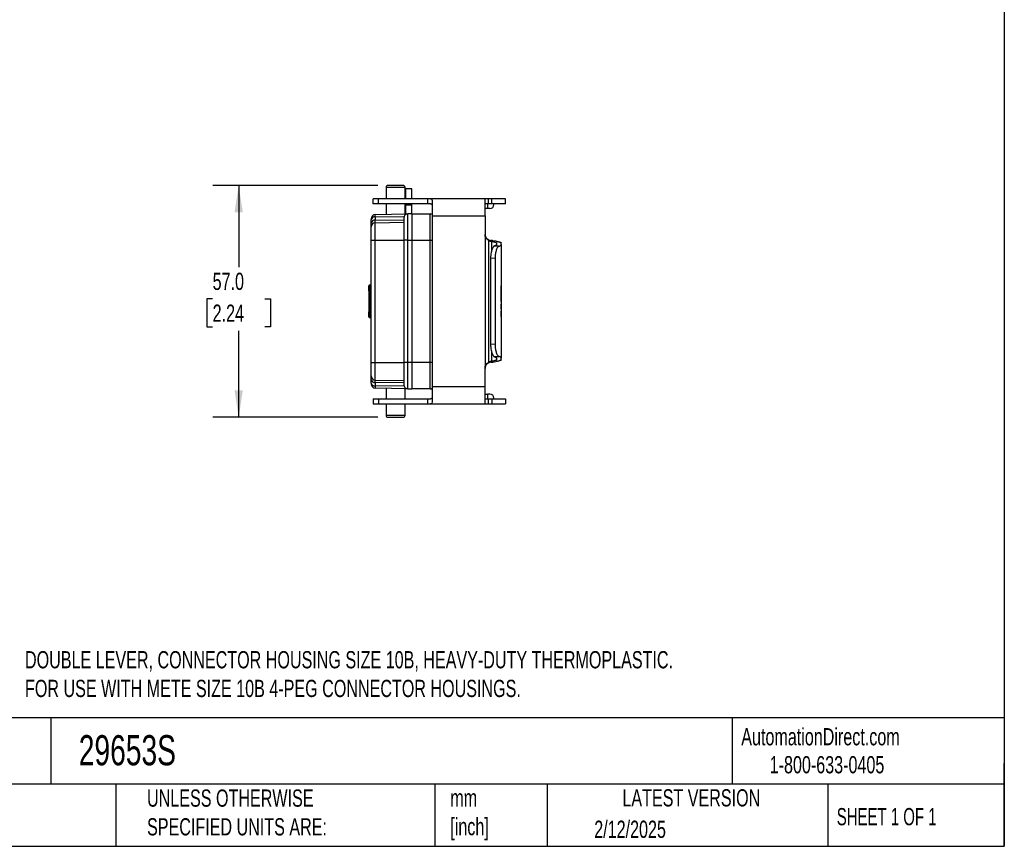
# Model space of a CAD drawing. Header units: millimetres. Extents: x 13 to 546, y 13 to 419.
# Tile 3 of 5: x 304 to 546, y 13 to 216. Entities that reach past the tile are written whole.
import ezdxf

# ---------------------------------------------------------------- set-up
doc = ezdxf.new("R2010")
doc.units = ezdxf.units.MM
doc.header["$LTSCALE"] = 2
doc.linetypes.add('SLD-Solid', pattern=[0])
doc.layers.add('DIMENSIONS', color=140, linetype='SLD-Solid', lineweight=25)
doc.layers.add('TEXT', color=140, linetype='SLD-Solid', lineweight=25)
doc.styles.add('SLDTEXTSTYLE0', font='TXT', dxfattribs={"width": 0.7})
doc.styles.add('SLDTEXTSTYLE1', font='TXT', dxfattribs={"width": 0.65})
doc.dimstyles.new('SLDDIMSTYLE0', dxfattribs={"dimtxt": 4.316016, "dimasz": 6.604, "dimexe": 0, "dimexo": 0.0625, "dimgap": 1.079004, "dimtad": 0, "dimtih": 1, "dimtoh": 1, "dimrnd": 1e-09, "dimzin": 4, "dimdsep": 46, "dimtxsty": 'SLDTEXTSTYLE0', "dimsah": 1, "dimcen": 0.09, "dimadec": 0, "dimazin": 1, "dimtfac": 1, "dimtofl": 0, "dimtmove": 0, "dimatfit": 3, "dimfxl": 0, "dimfrac": 2, "dimtolj": 1, "dimtzin": 12, "dimarcsym": 0})

# ---------------------------------------------------------------- blocks, each defined once
blk = doc.blocks.new('_D_3')
at = {"layer": 'DIMENSIONS'}
for p, q in [((391.97, 175.16), (351.41, 175.16)), ((357.76, 175.16), (357.76, 155.1)), ((351.35, 147.27), (349.9, 147.27)), ((349.9, 147.27), (349.9, 140.41)), ((364.17, 147.27), (365.62, 147.27)), ((365.62, 147.27), (365.62, 140.41)), ((349.9, 140.41), (351.35, 140.41)), ((357.76, 118.16), (357.76, 139.45)), ((365.62, 140.41), (364.17, 140.41)), ((391.97, 118.16), (351.41, 118.16))]:
    blk.add_line(p, q, dxfattribs=at)
for points in [[(357.76, 175.16), (356.74, 168.56), (358.77, 168.56)], [(357.76, 118.16), (358.77, 124.77), (356.74, 124.77)]]:
    blk.add_solid(points, dxfattribs=at)
at = {"layer": 'DIMENSIONS', "char_height": 4.233, "attachment_point": 1, "style": 'SLDTEXTSTYLE0'}
for s, insert in [('57.0', (351.35, 153.7)), ('2.24', (351.35, 145.87))]:
    blk.add_mtext(s, dxfattribs=dict(at, insert=insert))

msp = doc.modelspace()

# ---------------------------------------------------------------- linework, layer by layer
for p, q in [((394.008, 174.664), (394.008, 171.864)), ((398.708, 174.664), (394.008, 174.664)), ((398.708, 171.864), (398.708, 174.664)), ((400.358, 174.364), (398.849, 174.337)), ((398.849, 171.864), (398.849, 174.337)), ((400.358, 171.864), (400.358, 174.364)), ((390.858, 170.664), (390.858, 171.864)), ((392.124, 171.864), (390.858, 171.864)), ((392.124, 170.664), (390.858, 170.664)), ((392.124, 170.664), (392.124, 171.864)), ((404.273, 171.864), (392.124, 171.864)), ((404.273, 170.664), (392.124, 170.664)), ((394.008, 170.664), (394.008, 168.053)), ((398.708, 168.135), (398.708, 170.664)), ((398.849, 170.364), (398.708, 170.364)), ((398.849, 170.364), (398.849, 170.664)), ((398.849, 168.137), (398.849, 170.364)), ((398.849, 170.364), (400.358, 170.364)), ((400.358, 170.364), (400.358, 170.664)), ((400.358, 168.164), (400.358, 170.364)), ((404.273, 170.664), (404.273, 171.864)), ((418.412, 171.864), (404.981, 171.864)), ((405.358, 171.306), (405.358, 170.603)), ((405.358, 170.603), (405.358, 167.664)), ((418.358, 167.664), (418.358, 171.785)), ((419.162, 171.864), (418.412, 171.864)), ((419.162, 170.664), (418.412, 170.664)), ((418.949, 170.664), (418.949, 169.464)), ((419.162, 171.864), (419.162, 170.664)), ((420.009, 171.864), (419.162, 171.864)), ((420.009, 170.664), (419.162, 170.664)), ((420.009, 170.664), (420.009, 171.864)), ((423.358, 171.864), (420.009, 171.864)), ((423.358, 170.664), (420.009, 170.664)), ((420.558, 170.464), (420.558, 170.664)), ((423.358, 170.664), (423.358, 171.864)), ((391.34, 168.006), (399.34, 168.146)), ((391.34, 167.466), (391.34, 168.006)), ((391.34, 167.466), (398.445, 167.554)), ((391.34, 167.466), (391.34, 166.638)), ((400.358, 168.164), (399.34, 168.146)), ((399.34, 161.664), (399.34, 168.146)), ((400.358, 168.164), (400.358, 161.664)), ((400.358, 168.164), (404.858, 168.164)), ((404.858, 161.664), (404.858, 168.164)), ((405.358, 167.664), (405.358, 125.664)), ((405.358, 167.664), (418.358, 167.664)), ((418.949, 169.464), (418.358, 169.464)), ((418.358, 167.664), (418.358, 163.064)), ((419.558, 169.464), (418.949, 169.464)), ((390.358, 165.931), (390.358, 166.759)), ((391.34, 166.638), (398.358, 166.725)), ((391.34, 166.006), (391.34, 166.638)), ((391.34, 166.006), (398.358, 166.129)), ((391.34, 161.664), (391.34, 166.006)), ((418.51, 130.924), (418.51, 162.403)), ((390.358, 161.664), (391.34, 161.664)), ((390.358, 131.664), (390.358, 161.664)), ((391.34, 131.664), (391.34, 161.664)), ((391.34, 161.664), (398.358, 161.664)), ((399.34, 161.664), (398.358, 161.664)), ((398.358, 161.664), (398.358, 131.664)), ((399.34, 131.664), (399.34, 161.664)), ((399.34, 161.664), (400.358, 161.664)), ((400.358, 161.664), (400.358, 131.664)), ((400.358, 161.664), (404.858, 161.664)), ((404.858, 131.664), (404.858, 161.664)), ((404.858, 161.664), (405.358, 161.664)), ((419.203, 161.675), (419.203, 131.653)), ((419.858, 161.618), (419.858, 161.424)), ((419.858, 161.424), (419.979, 161.406)), ((419.979, 161.406), (419.979, 159.135)), ((421.018, 161.459), (420.242, 161.576)), ((421.737, 160.212), (420.623, 160.255)), ((421.158, 161.021), (421.158, 160.628)), ((422.358, 160.628), (422.358, 161.021)), ((422.358, 160.628), (422.358, 145.986)), ((420.828, 157.213), (419.727, 157.255)), ((419.727, 157.255), (419.727, 136.072)), ((420.828, 157.213), (420.828, 136.114)), ((389.758, 149.264), (389.758, 150.464)), ((389.958, 150.664), (389.958, 149.064)), ((390.358, 150.664), (389.958, 150.664)), ((422.307, 146.655), (422.307, 150.246)), ((422.354, 150.514), (422.354, 146.923)), ((389.758, 149.264), (389.758, 147.264)), ((389.958, 149.064), (390.358, 149.064)), ((389.958, 149.064), (389.958, 147.464)), ((389.758, 147.264), (389.758, 146.064)), ((389.758, 146.064), (389.758, 144.064)), ((389.958, 147.464), (389.958, 145.864)), ((389.958, 147.464), (390.358, 147.464)), ((389.958, 145.864), (390.358, 145.864)), ((389.958, 145.864), (389.958, 144.264)), ((422.307, 144.844), (422.307, 145.613)), ((422.358, 145.986), (422.358, 145.924)), ((422.358, 145.924), (422.358, 144.951)), ((389.758, 142.864), (389.758, 144.064)), ((389.958, 144.264), (389.958, 142.664)), ((390.358, 144.264), (389.958, 144.264)), ((422.307, 143.081), (422.307, 143.85)), ((422.358, 144.951), (422.358, 144.223)), ((422.358, 144.223), (422.358, 144.161)), ((422.358, 144.161), (422.358, 143.188)), ((422.358, 143.188), (422.358, 132.699)), ((389.958, 142.664), (390.358, 142.664)), ((420.828, 136.114), (419.727, 136.072)), ((419.979, 134.197), (419.979, 131.921)), ((390.358, 131.664), (391.34, 131.664)), ((391.34, 131.664), (398.358, 131.664)), ((391.34, 127.321), (391.34, 131.664)), ((399.34, 131.664), (398.358, 131.664)), ((399.34, 125.181), (399.34, 131.664)), ((400.358, 131.664), (399.34, 131.664)), ((400.358, 131.664), (400.358, 125.164)), ((404.858, 131.664), (400.358, 131.664)), ((404.858, 125.164), (404.858, 131.664)), ((405.358, 131.664), (404.858, 131.664)), ((419.979, 131.921), (419.858, 131.903)), ((419.858, 131.903), (419.858, 131.709)), ((420.242, 131.751), (421.018, 131.869)), ((420.623, 133.072), (421.737, 133.115)), ((421.158, 132.699), (421.158, 132.306)), ((422.358, 132.306), (422.358, 132.699)), ((418.358, 125.664), (418.358, 130.263)), ((390.358, 126.568), (390.358, 127.396)), ((391.34, 127.321), (398.358, 127.198)), ((391.34, 126.689), (391.34, 127.321)), ((398.358, 126.602), (391.34, 126.689)), ((391.34, 126.689), (391.34, 125.861)), ((398.445, 125.773), (391.34, 125.861)), ((391.34, 125.861), (391.34, 125.321)), ((399.34, 125.181), (391.34, 125.321)), ((394.008, 125.274), (394.008, 122.664)), ((398.708, 122.664), (398.708, 125.192)), ((399.34, 125.181), (400.358, 125.164)), ((404.858, 125.164), (400.358, 125.164)), ((418.358, 125.664), (405.358, 125.664)), ((405.358, 125.664), (405.358, 122.724)), ((418.358, 121.542), (418.358, 125.664)), ((418.358, 123.864), (418.949, 123.864)), ((418.949, 123.864), (418.949, 122.664)), ((419.558, 123.864), (418.949, 123.864)), ((390.858, 122.664), (390.858, 121.464)), ((390.858, 122.664), (392.124, 122.664)), ((390.858, 121.464), (392.124, 121.464)), ((392.124, 122.664), (392.124, 121.464)), ((392.124, 122.664), (404.273, 122.664)), ((392.124, 121.464), (404.273, 121.464)), ((394.008, 121.464), (394.008, 118.664)), ((398.708, 118.664), (398.708, 121.464)), ((404.273, 121.464), (404.273, 122.664)), ((404.981, 121.464), (418.412, 121.464)), ((405.358, 122.724), (405.358, 122.022)), ((418.412, 122.664), (419.162, 122.664)), ((418.412, 121.464), (419.162, 121.464)), ((419.162, 122.664), (419.162, 121.464)), ((419.162, 122.664), (420.009, 122.664)), ((419.162, 121.464), (420.009, 121.464)), ((420.009, 122.664), (420.009, 121.464)), ((420.009, 122.664), (423.358, 122.664)), ((420.009, 121.464), (423.358, 121.464)), ((420.558, 122.664), (420.558, 122.864)), ((423.358, 122.664), (423.358, 121.464)), ((394.008, 118.664), (398.708, 118.664))]:
    msp.add_line(p, q)
at = {"flags": 128}
msp.add_lwpolyline([(398.849, 174.337), (398.753, 174.326), (398.708, 174.314)], dxfattribs=at)
for centre, radius, start, end in [((394.508, 174.664), 0.5, 90, 180), ((398.208, 174.664), 0.5, 0, 90), ((419.558, 170.464), 1, 270, 0), ((391.358, 167.006), 1, 91, 180), ((391.228, 166.587), 0.887, 82.69985, 168.77449), ((399.358, 167.146), 1, 91, 180), ((404.858, 167.164), 1, 60.00029, 90), ((391.228, 165.758), 0.887, 82.69985, 168.77449), ((391.358, 165.006), 1, 91, 180), ((389.958, 150.464), 0.2, 90, 180), ((389.958, 149.264), 0.2, 180, 270), ((389.958, 147.264), 0.2, 90, 180), ((389.958, 146.064), 0.2, 180, 270), ((389.958, 144.064), 0.2, 90, 180), ((389.958, 142.864), 0.2, 180, 270), ((391.358, 128.321), 1, 180, 269), ((391.228, 127.569), 0.887, 191.22551, 277.30015), ((391.228, 126.74), 0.887, 191.22551, 277.30015), ((391.358, 126.321), 1, 180, 269), ((399.358, 126.181), 1, 180, 269), ((404.858, 126.164), 1, 270, 299.99971), ((419.558, 122.864), 1, 0, 90), ((394.508, 118.664), 0.5, 180, 270), ((398.208, 118.664), 0.5, 270, 0)]:
    msp.add_arc(centre, radius, start, end)
for points, knots in [([(398.208, 175.164), (398.208, 175.164), (397.379, 175.164), (395.337, 175.164), (394.508, 175.164), (394.508, 175.164)], [0, 0, 0, 0, 0.5, 0.5, 1, 1, 1, 1]), ([(404.981, 171.864), (404.951, 171.864), (404.89, 171.864), (404.785, 171.864), (404.672, 171.864), (404.549, 171.864), (404.417, 171.864), (404.321, 171.864), (404.273, 171.864)], [0, 0, 0, 0, 0.1671699, 0.3337362, 0.5, 0.6662638, 0.8328301, 1, 1, 1, 1]), ([(404.981, 170.664), (404.951, 170.664), (404.89, 170.664), (404.785, 170.664), (404.672, 170.664), (404.549, 170.664), (404.417, 170.664), (404.321, 170.664), (404.273, 170.664)], [0, 0, 0, 0, 0.1671699, 0.3337362, 0.5, 0.6662638, 0.8328301, 1, 1, 1, 1]), ([(404.981, 171.864), (405.112, 171.864), (405.207, 171.82), (405.3, 171.68), (405.322, 171.621), (405.351, 171.481), (405.358, 171.399), (405.358, 171.306)], [0, 0, 0, 0, 0.5, 0.5, 0.75, 0.75, 1, 1, 1, 1]), ([(404.981, 170.664), (405.05, 170.664), (405.109, 170.646), (405.208, 170.576), (405.247, 170.522), (405.307, 170.378), (405.327, 170.289), (405.353, 170.076), (405.358, 169.952), (405.358, 169.814)], [0, 0, 0, 0, 0.25, 0.25, 0.5, 0.5, 0.75, 0.75, 1, 1, 1, 1]), ([(398.358, 167.146), (398.358, 167.146), (398.358, 166.568), (398.358, 164.512), (398.358, 163.118), (398.358, 161.664)], [0, 0, 0, 0, 0.5, 0.5, 1, 1, 1, 1]), ([(390.358, 167.006), (390.358, 167.006), (390.358, 167.004), (390.358, 166.988), (390.358, 166.947), (390.358, 166.882), (390.358, 166.816), (390.358, 166.778), (390.358, 166.759)], [0, 0, 0, 0, 0.1254346, 0.2508883, 0.500024, 0.7505969, 0.8753007, 1, 1, 1, 1]), ([(390.358, 165.006), (390.358, 165.007), (390.358, 165.009), (390.358, 165.024), (390.358, 165.049), (390.358, 165.083), (390.358, 165.127), (390.358, 165.181), (390.358, 165.261), (390.358, 165.374), (390.358, 165.534), (390.358, 165.717), (390.358, 165.86), (390.358, 165.931)], [0, 0, 0, 0, 0.0719795, 0.1434008, 0.2144886, 0.2854709, 0.3565765, 0.4280331, 0.500065, 0.6256196, 0.7499787, 0.8743648, 1, 1, 1, 1]), ([(390.358, 161.664), (390.358, 161.724), (390.358, 161.844), (390.358, 162.024), (390.358, 162.202), (390.358, 162.378), (390.358, 162.552), (390.358, 162.725), (390.358, 163.051), (390.358, 163.512), (390.358, 164.043), (390.358, 164.478), (390.358, 164.736), (390.358, 164.879), (390.358, 164.952), (390.358, 164.998), (390.358, 165.004), (390.358, 165.006)], [0, 0, 0, 0, 0.0345521, 0.0688574, 0.1030156, 0.1371272, 0.1712935, 0.2056152, 0.2401915, 0.3700591, 0.5000288, 0.6298964, 0.7598661, 0.8201512, 0.8799082, 0.9396778, 1, 1, 1, 1]), ([(418.358, 163.169), (418.359, 163.131), (418.36, 163.054), (418.373, 162.941), (418.394, 162.829), (418.424, 162.72), (418.462, 162.612), (418.494, 162.543), (418.51, 162.508)], [0, 0, 0, 0, 0.1683292, 0.3347089, 0.5000946, 0.665459, 0.8317753, 1, 1, 1, 1]), ([(418.51, 162.403), (418.494, 162.438), (418.462, 162.507), (418.424, 162.615), (418.394, 162.724), (418.373, 162.836), (418.36, 162.949), (418.359, 163.026), (418.358, 163.064)], [0, 0, 0, 0, 0.1682247, 0.334541, 0.4999054, 0.6652911, 0.8316708, 1, 1, 1, 1]), ([(418.51, 162.508), (418.528, 162.474), (418.562, 162.407), (418.623, 162.311), (418.691, 162.22), (418.789, 162.107), (418.927, 161.978), (419.105, 161.854), (419.291, 161.757), (419.479, 161.687), (419.674, 161.638), (419.795, 161.625), (419.858, 161.618)], [0, 0, 0, 0, 0.0625913, 0.1248978, 0.1872705, 0.2500595, 0.3740654, 0.4997041, 0.6156852, 0.7365532, 0.8641386, 1, 1, 1, 1]), ([(419.203, 161.675), (419.188, 161.684), (419.157, 161.704), (419.103, 161.74), (419.044, 161.781), (418.98, 161.83), (418.912, 161.886), (418.834, 161.956), (418.747, 162.046), (418.66, 162.154), (418.578, 162.273), (418.534, 162.358), (418.51, 162.403)], [0, 0, 0, 0, 0.0805139, 0.1608216, 0.2419591, 0.3249312, 0.410678, 0.5000522, 0.6195102, 0.7496191, 0.8658603, 1, 1, 1, 1]), ([(419.203, 161.675), (419.238, 161.653), (419.307, 161.611), (419.414, 161.557), (419.522, 161.511), (419.632, 161.474), (419.744, 161.444), (419.82, 161.431), (419.858, 161.424)], [0, 0, 0, 0, 0.1628945, 0.3269532, 0.4924398, 0.6596116, 0.828718, 1, 1, 1, 1]), ([(420.623, 160.255), (420.61, 160.25), (420.583, 160.239), (420.542, 160.213), (420.5, 160.178), (420.457, 160.136), (420.413, 160.085), (420.369, 160.027), (420.29, 159.908), (420.172, 159.687), (420.032, 159.326), (419.903, 158.877), (419.83, 158.502), (419.786, 158.193), (419.76, 157.971), (419.733, 157.648), (419.729, 157.397), (419.727, 157.255)], [0, 0, 0, 0, 0.0356742, 0.071398, 0.1071741, 0.143005, 0.1788933, 0.2148414, 0.250852, 0.3701521, 0.5005396, 0.6119195, 0.7501751, 0.7802953, 0.8319827, 0.905224, 1, 1, 1, 1]), ([(420.242, 161.576), (420.221, 161.579), (420.179, 161.585), (420.107, 161.594), (420.03, 161.602), (419.948, 161.61), (419.888, 161.615), (419.858, 161.618)], [0, 0, 0, 0, 0.2008544, 0.40051924, 0.59975531, 0.79932829, 1, 1, 1, 1]), ([(419.979, 161.406), (420.026, 161.399), (420.121, 161.384), (420.252, 161.362), (420.375, 161.339), (420.49, 161.316), (420.595, 161.292), (420.692, 161.269), (420.78, 161.245), (420.886, 161.212), (420.995, 161.171), (421.089, 161.122), (421.147, 161.072), (421.154, 161.038), (421.158, 161.021)], [0, 0, 0, 0, 0.0626909, 0.1251905, 0.1875653, 0.2498822, 0.3122084, 0.3746108, 0.4371562, 0.499911, 0.6251668, 0.7499101, 0.8746761, 1, 1, 1, 1]), ([(421.158, 160.628), (421.157, 160.616), (421.155, 160.59), (421.138, 160.553), (421.112, 160.515), (421.074, 160.477), (421.026, 160.44), (420.967, 160.403), (420.897, 160.366), (420.817, 160.329), (420.727, 160.292), (420.658, 160.267), (420.623, 160.255)], [0, 0, 0, 0, 0.1003822, 0.2005146, 0.3004587, 0.4002762, 0.5000292, 0.5997798, 0.6995903, 0.7995227, 0.8996388, 1, 1, 1, 1]), ([(421.737, 160.212), (421.725, 160.208), (421.701, 160.199), (421.664, 160.177), (421.626, 160.149), (421.575, 160.104), (421.51, 160.032), (421.405, 159.885), (421.274, 159.643), (421.127, 159.266), (421.001, 158.82), (420.92, 158.4), (420.873, 158.046), (420.847, 157.772), (420.831, 157.494), (420.829, 157.307), (420.828, 157.213)], [0, 0, 0, 0, 0.0311615, 0.0623429, 0.0936098, 0.1250275, 0.1877229, 0.2498789, 0.3750112, 0.4995205, 0.6246321, 0.7492157, 0.8123353, 0.8748038, 0.9371736, 1, 1, 1, 1]), ([(421.018, 161.459), (421.067, 161.451), (421.166, 161.436), (421.306, 161.412), (421.442, 161.387), (421.573, 161.361), (421.697, 161.334), (421.813, 161.306), (421.921, 161.277), (422.022, 161.247), (422.117, 161.213), (422.208, 161.174), (422.287, 161.129), (422.346, 161.077), (422.354, 161.04), (422.358, 161.021)], [0, 0, 0, 0, 0.0567022, 0.1150572, 0.175065, 0.2367257, 0.3000393, 0.365006, 0.4316257, 0.4998986, 0.5733626, 0.6601059, 0.7601273, 0.8734258, 1, 1, 1, 1]), ([(421.737, 160.212), (421.774, 160.225), (421.847, 160.25), (421.944, 160.287), (422.031, 160.324), (422.108, 160.362), (422.175, 160.4), (422.231, 160.438), (422.277, 160.475), (422.313, 160.513), (422.339, 160.552), (422.355, 160.59), (422.357, 160.615), (422.358, 160.628)], [0, 0, 0, 0, 0.0912778, 0.1823306, 0.2732083, 0.3639615, 0.4546407, 0.5452966, 0.6359799, 0.7267415, 0.8176318, 0.9087013, 1, 1, 1, 1]), ([(422.354, 146.923), (422.341, 146.924), (422.324, 146.924), (422.31, 146.928), (422.307, 146.929)], [0, 0, 0, 0, 0.8271115, 1, 1, 1, 1]), ([(422.307, 145.613), (422.314, 145.641), (422.331, 145.712), (422.352, 145.836), (422.356, 145.931), (422.358, 145.986)], [0, 0, 0, 0, 0.21936728, 0.55270004, 1, 1, 1, 1]), ([(422.307, 143.85), (422.314, 143.878), (422.331, 143.949), (422.352, 144.072), (422.356, 144.168), (422.358, 144.223)], [0, 0, 0, 0, 0.2193673, 0.5527, 1, 1, 1, 1]), ([(419.727, 136.072), (419.727, 136.016), (419.728, 135.907), (419.734, 135.75), (419.741, 135.609), (419.75, 135.481), (419.76, 135.368), (419.77, 135.269), (419.78, 135.184), (419.789, 135.113), (419.797, 135.055), (419.803, 135.01), (419.836, 134.791), (419.904, 134.447), (420.033, 133.999), (420.173, 133.638), (420.302, 133.397), (420.403, 133.252), (420.479, 133.166), (420.553, 133.103), (420.6, 133.083), (420.623, 133.072)], [0, 0, 0, 0, 0.03794768, 0.07286717, 0.1047583, 0.13362089, 0.15945481, 0.18225991, 0.20203609, 0.21878324, 0.23250128, 0.24319014, 0.25084976, 0.38917121, 0.50052685, 0.63029691, 0.75014827, 0.81250292, 0.87492062, 0.93741508, 1, 1, 1, 1]), ([(420.828, 136.114), (420.828, 136.068), (420.829, 135.974), (420.833, 135.835), (420.839, 135.696), (420.851, 135.511), (420.872, 135.283), (420.919, 134.929), (421, 134.51), (421.127, 134.063), (421.273, 133.687), (421.404, 133.444), (421.509, 133.295), (421.587, 133.209), (421.664, 133.146), (421.713, 133.125), (421.737, 133.115)], [0, 0, 0, 0, 0.0311215, 0.0622873, 0.093566, 0.1250251, 0.1876724, 0.2498792, 0.3749445, 0.4995317, 0.6245711, 0.7492157, 0.8121828, 0.8746113, 0.937038, 1, 1, 1, 1]), ([(390.358, 128.321), (390.358, 128.322), (390.358, 128.324), (390.358, 128.338), (390.358, 128.362), (390.358, 128.396), (390.358, 128.439), (390.358, 128.492), (390.358, 128.611), (390.358, 128.849), (390.358, 129.284), (390.358, 129.815), (390.358, 130.316), (390.358, 130.73), (390.358, 131.036), (390.358, 131.348), (390.358, 131.558), (390.358, 131.664)], [0, 0, 0, 0, 0.03455206, 0.06885744, 0.10301558, 0.13712723, 0.17129354, 0.20561518, 0.24019147, 0.37005906, 0.50002876, 0.62989639, 0.75986615, 0.8201512, 0.87990823, 0.93967776, 1, 1, 1, 1]), ([(398.358, 131.664), (398.358, 130.21), (398.358, 128.815), (398.358, 126.759), (398.358, 126.181), (398.358, 126.181)], [0, 0, 0, 0, 0.5, 0.5, 1, 1, 1, 1]), ([(418.358, 130.263), (418.359, 130.301), (418.36, 130.378), (418.373, 130.491), (418.394, 130.603), (418.424, 130.712), (418.462, 130.82), (418.494, 130.889), (418.51, 130.924)], [0, 0, 0, 0, 0.1683292, 0.3347089, 0.5000946, 0.665459, 0.8317753, 1, 1, 1, 1]), ([(418.51, 130.819), (418.494, 130.784), (418.462, 130.715), (418.424, 130.607), (418.394, 130.498), (418.373, 130.386), (418.36, 130.273), (418.359, 130.196), (418.358, 130.158)], [0, 0, 0, 0, 0.1682247, 0.334541, 0.4999054, 0.6652911, 0.8316708, 1, 1, 1, 1]), ([(419.858, 131.709), (419.828, 131.706), (419.769, 131.701), (419.678, 131.686), (419.587, 131.667), (419.462, 131.634), (419.302, 131.576), (419.11, 131.477), (418.928, 131.35), (418.763, 131.196), (418.619, 131.02), (418.546, 130.886), (418.51, 130.819)], [0, 0, 0, 0, 0.065972, 0.129544, 0.1908561, 0.2500647, 0.3762782, 0.4995898, 0.6242866, 0.7493792, 0.8745039, 1, 1, 1, 1]), ([(418.51, 130.924), (418.526, 130.955), (418.556, 131.014), (418.606, 131.095), (418.669, 131.185), (418.746, 131.28), (418.855, 131.393), (418.978, 131.499), (419.106, 131.591), (419.171, 131.632), (419.203, 131.653)], [0, 0, 0, 0, 0.09114876, 0.1744803, 0.25008853, 0.38003288, 0.49998649, 0.67521002, 0.8392963, 1, 1, 1, 1]), ([(419.858, 131.903), (419.82, 131.896), (419.744, 131.883), (419.632, 131.853), (419.522, 131.816), (419.414, 131.77), (419.307, 131.716), (419.238, 131.674), (419.203, 131.653)], [0, 0, 0, 0, 0.171282, 0.3403884, 0.5075602, 0.6730468, 0.8371055, 1, 1, 1, 1]), ([(419.858, 131.709), (419.888, 131.712), (419.948, 131.717), (420.03, 131.725), (420.107, 131.733), (420.179, 131.742), (420.221, 131.748), (420.242, 131.751)], [0, 0, 0, 0, 0.2006717, 0.4002447, 0.5994808, 0.7991456, 1, 1, 1, 1]), ([(421.158, 132.306), (421.157, 132.298), (421.155, 132.281), (421.141, 132.256), (421.117, 132.231), (421.084, 132.206), (421.042, 132.181), (420.991, 132.156), (420.93, 132.131), (420.836, 132.099), (420.697, 132.058), (420.494, 132.011), (420.258, 131.965), (420.072, 131.936), (419.979, 131.921)], [0, 0, 0, 0, 0.0627471, 0.1252958, 0.1877125, 0.2500638, 0.3124169, 0.3748385, 0.4373955, 0.5001542, 0.6253946, 0.7500917, 0.8747815, 1, 1, 1, 1]), ([(420.623, 133.072), (420.658, 133.06), (420.727, 133.036), (420.817, 132.999), (420.897, 132.962), (420.967, 132.924), (421.026, 132.887), (421.074, 132.85), (421.112, 132.812), (421.138, 132.774), (421.155, 132.737), (421.157, 132.711), (421.158, 132.699)], [0, 0, 0, 0, 0.1003612, 0.2004773, 0.3004097, 0.4002202, 0.4999708, 0.5997238, 0.6995413, 0.7994854, 0.8996178, 1, 1, 1, 1]), ([(422.358, 132.306), (422.357, 132.297), (422.355, 132.279), (422.341, 132.254), (422.32, 132.229), (422.293, 132.206), (422.261, 132.184), (422.225, 132.163), (422.186, 132.144), (422.145, 132.126), (422.103, 132.109), (422.06, 132.094), (421.972, 132.064), (421.822, 132.021), (421.581, 131.966), (421.316, 131.916), (421.115, 131.884), (421.018, 131.869)], [0, 0, 0, 0, 0.0591874, 0.1156311, 0.1693313, 0.2202878, 0.2685007, 0.3139699, 0.3566954, 0.3966771, 0.4339151, 0.4684094, 0.5001599, 0.6350313, 0.7632951, 0.8849512, 1, 1, 1, 1]), ([(422.358, 132.699), (422.357, 132.712), (422.355, 132.737), (422.339, 132.775), (422.313, 132.814), (422.277, 132.852), (422.231, 132.89), (422.175, 132.927), (422.108, 132.965), (422.031, 133.003), (421.944, 133.04), (421.847, 133.077), (421.774, 133.102), (421.737, 133.115)], [0, 0, 0, 0, 0.0912987, 0.1823682, 0.2732585, 0.3640201, 0.4547034, 0.5453593, 0.6360385, 0.7267917, 0.8176694, 0.9087222, 1, 1, 1, 1]), ([(390.358, 127.396), (390.358, 127.437), (390.358, 127.52), (390.358, 127.634), (390.358, 127.741), (390.358, 127.838), (390.358, 127.928), (390.358, 128.009), (390.358, 128.1), (390.358, 128.19), (390.358, 128.265), (390.358, 128.312), (390.358, 128.318), (390.358, 128.321)], [0, 0, 0, 0, 0.0719795, 0.1434008, 0.2144886, 0.2854709, 0.3565765, 0.4280331, 0.500065, 0.6256196, 0.7499787, 0.8743648, 1, 1, 1, 1]), ([(390.358, 126.568), (390.358, 126.549), (390.358, 126.511), (390.358, 126.445), (390.358, 126.38), (390.358, 126.34), (390.358, 126.323), (390.358, 126.322), (390.358, 126.321)], [0, 0, 0, 0, 0.1254346, 0.2508883, 0.500024, 0.7505969, 0.8753007, 1, 1, 1, 1]), ([(404.273, 122.664), (404.321, 122.664), (404.417, 122.664), (404.549, 122.664), (404.672, 122.664), (404.785, 122.664), (404.89, 122.664), (404.951, 122.664), (404.981, 122.664)], [0, 0, 0, 0, 0.1671699, 0.3337362, 0.5, 0.6662638, 0.8328301, 1, 1, 1, 1]), ([(404.273, 121.464), (404.321, 121.464), (404.417, 121.464), (404.549, 121.464), (404.672, 121.464), (404.785, 121.464), (404.89, 121.464), (404.951, 121.464), (404.981, 121.464)], [0, 0, 0, 0, 0.1671699, 0.3337362, 0.5, 0.6662638, 0.8328301, 1, 1, 1, 1]), ([(405.358, 123.513), (405.358, 123.375), (405.353, 123.253), (405.328, 123.041), (405.307, 122.949), (405.248, 122.806), (405.209, 122.752), (405.11, 122.681), (405.05, 122.664), (404.981, 122.664)], [0, 0, 0, 0, 0.25, 0.25, 0.5, 0.5, 0.75, 0.75, 1, 1, 1, 1]), ([(405.358, 122.022), (405.358, 121.835), (405.332, 121.695), (405.239, 121.555), (405.199, 121.52), (405.103, 121.475), (405.047, 121.464), (404.981, 121.464)], [0, 0, 0, 0, 0.5, 0.5, 0.75, 0.75, 1, 1, 1, 1]), ([(394.508, 118.164), (394.508, 118.164), (395.337, 118.164), (397.379, 118.164), (398.208, 118.164), (398.208, 118.164)], [0, 0, 0, 0, 0.5, 0.5, 1, 1, 1, 1])]:
    msp.add_open_spline(points, degree=3, knots=knots)
for points in [[(418.358, 171.785), (418.358, 171.838), (418.376, 171.864), (418.412, 171.864)], [(422.307, 150.246), (422.332, 150.336), (422.348, 150.425), (422.354, 150.514)], [(422.354, 146.923), (422.348, 146.834), (422.332, 146.745), (422.307, 146.655)], [(422.337, 144.715), (422.329, 144.758), (422.319, 144.801), (422.307, 144.844)], [(422.337, 142.952), (422.329, 142.995), (422.319, 143.038), (422.307, 143.081)], [(422.358, 144.951), (422.358, 144.872), (422.351, 144.794), (422.337, 144.715)], [(422.358, 143.188), (422.358, 143.109), (422.351, 143.03), (422.337, 142.952)], [(418.412, 121.464), (418.376, 121.464), (418.358, 121.489), (418.358, 121.542)]]:
    msp.add_open_spline(points, degree=3)
at = {"layer": 'TEXT'}
for p, q in [((546.1, 419.1), (546.1, 12.7)), ((546.1, 44.252), (12.7, 44.252)), ((311.518, 44.252), (311.518, 27.94)), ((479.151, 44.252), (479.151, 27.94)), ((546.1, 12.7), (546.1, 33.02)), ((546.1, 27.94), (12.7, 27.94)), ((327.56, 27.94), (327.56, 12.7)), ((406.049, 27.94), (406.049, 12.7)), ((433.624, 27.94), (433.624, 12.7)), ((502.697, 27.94), (502.697, 12.7)), ((12.7, 12.7), (546.1, 12.7))]:
    msp.add_line(p, q, dxfattribs=at)

# ---------------------------------------------------------------- texts
for s, insert, char_height, attachment_point, style in [('DOUBLE LEVER, CONNECTOR HOUSING SIZE 10B, HEAVY-DUTY THERMOPLASTIC. ^JFOR USE WITH METE SIZE 10B 4-PEG CONNECTOR HOUSINGS.', (305.191, 60.681), 4.233333, 1, 'SLDTEXTSTYLE0'), ('AutomationDirect.com', (481.39, 41.753), 4.23333, 1, 'SLDTEXTSTYLE0'), ('29653S', (318.415, 40.022), 7.4083, 1, 'SLDTEXTSTYLE0'), ('1-800-633-0405', (488.383, 34.874), 4.23333, 1, 'SLDTEXTSTYLE0'), ('METRIC UNITS USED ^JFOR PART DESIGN', (255.209, 27.091), 4.23333, 1, 'SLDTEXTSTYLE0'), ('UNLESS OTHERWISE ^JSPECIFIED UNITS ARE:', (335.216, 26.662), 4.23333, 1, 'SLDTEXTSTYLE0'), ('LATEST VERSION', (469.104, 26.728), 4.23333, 2, 'SLDTEXTSTYLE0'), ('mm^J[inch]', (409.814, 26.714), 4.2333, 1, 'SLDTEXTSTYLE0'), ('SHEET 1 OF 1', (504.883, 22.103), 4.23333, 1, 'SLDTEXTSTYLE1'), ('2/12/2025', (445.226, 19.006), 4.2333, 1, 'SLDTEXTSTYLE0')]:
    msp.add_mtext(s, dxfattribs=dict(at, insert=insert, char_height=char_height, attachment_point=attachment_point, style=style))

# ---------------------------------------------------------------- dimensions: what is measured, and where the dimension line sits
at = {"layer": 'DIMENSIONS'}
dim = msp.add_linear_dim(base=(357.758, 118.164), p1=(394.508, 175.164), p2=(394.508, 118.164), angle=90, dimstyle='SLDDIMSTYLE0', dxfattribs=at)
dim.commit()
dim.dimension.update_dxf_attribs({"geometry": '_D_3', "text_midpoint": (357.758, 147.274), "dimtype": 160})

doc.saveas('drawing.dxf')
